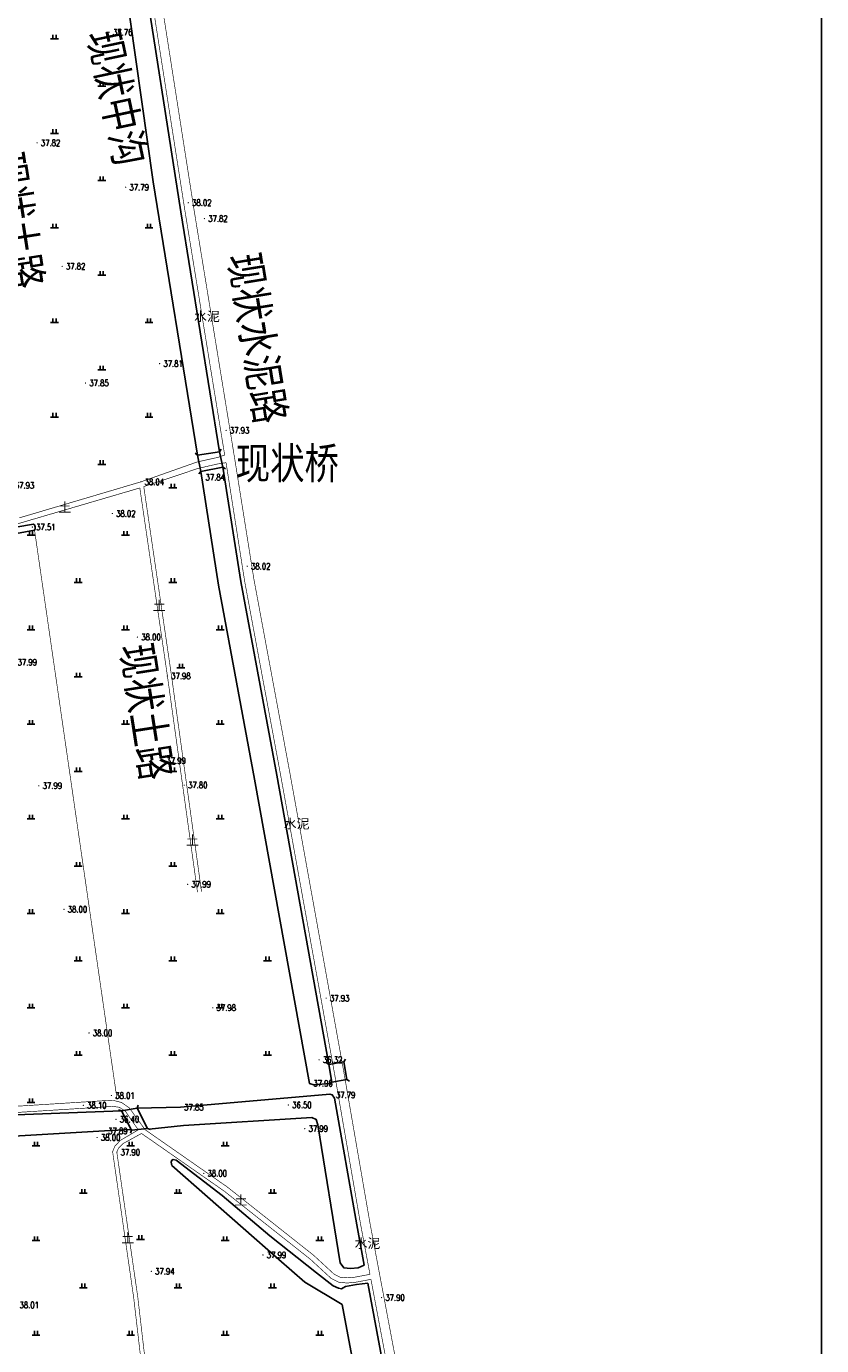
# Model space of a CAD drawing. Extents: x 456755 to 458049, y 3845626 to 3853218.
# Tile 54 of 80: x 457614 to 457866, y 3850428 to 3850846. Entities that reach past the tile are written whole.
import ezdxf
from ezdxf.enums import TextEntityAlignment as Align

# ---------------------------------------------------------------- set-up
doc = ezdxf.new("R2010")
doc.units = 0
doc.linetypes.add('X3', pattern=[5, 4, -1])
doc.layers.get('0').update_dxf_attribs({"linetype": 'CONTINUOUS'})
doc.layers.add('ASSIST', color=7, linetype='CONTINUOUS', plot=False)
for name, color, linetype in [('DLSS', 4, 'CONTINUOUS'), ('DMTZ', 3, 'CONTINUOUS'), ('GCD', 1, 'CONTINUOUS'), ('SXSS', 5, 'CONTINUOUS'), ('ZBTZ', 3, 'CONTINUOUS')]:
    doc.layers.add(name, color=color, linetype=linetype)
doc.styles.add('HZ', font='rs.shx', dxfattribs={"width": 0.8, "bigfont": 'hztxt.shx'})
doc.styles.add('仿宋体', font='仿宋_GB2312.ttf', dxfattribs={"width": 0.8})
doc.styles.add('黑体', font='simhei.ttf')
doc.linetypes.add('10411', pattern='A,2,[150,AAA.SHX,S=1,R=0,X=0,Y=1],2,[151,AAA.SHX,S=1,R=0,X=0,Y=3],1e-11', length=4)
doc.linetypes.add('8352', pattern='A,1.5,[145,AAA.SHX,S=1,R=0,X=0,Y=1],1.5,-1,3,-1', length=8)

# ---------------------------------------------------------------- blocks, each defined once
blk = doc.blocks.new('GC200')
at = {"linetype": 'Continuous', "const_width": 0.2, "flags": 128}
blk.add_lwpolyline([(-0.1, 0, 1), (0.1, 0, 1)], format="xyb", close=True, dxfattribs=at)
blk = doc.blocks.new('gc119')
for p, q in [((-1.25, 0), (1.25, 0)), ((-0.5, 1.3), (-0.5, 0)), ((0.5, 1.3), (0.5, 0))]:
    blk.add_line(p, q)

msp = doc.modelspace()

# ---------------------------------------------------------------- linework, layer by layer
at = {"linetype": 'Continuous'}
msp.add_lwpolyline([(456818.61, 3849689.88), (457866.43, 3849689.88), (457866.43, 3851171.64), (456818.61, 3851171.64)], close=True, dxfattribs=at)
at = {"layer": 'ASSIST', "linetype": 'Continuous', "elevation": -33.29, "flags": 128}
for points in [[(457668.55, 3850710.41), (457675.46, 3850711.48), (457676.55, 3850706.57), (457669.52, 3850705.26)], [(457711.14, 3850511.51), (457710.17, 3850517.12), (457714.88, 3850517.93), (457715.85, 3850512.32)], [(457647.54, 3850496.24), (457644.36, 3850502.41), (457649.37, 3850503.26), (457652.69, 3850496.78)]]:
    msp.add_lwpolyline(points, close=True, dxfattribs=at)
at = {"layer": 'DLSS', "linetype": 'Continuous'}
for p, q in [((457668.55, 3850710.41, -33.29), (457667.74, 3850711.01, -33.29)), ((457675.46, 3850711.48, -33.29), (457676.06, 3850712.29, -33.29)), ((457669.52, 3850705.26, -33.29), (457668.95, 3850704.43, -33.29)), ((457676.55, 3850706.57, -33.29), (457677.37, 3850706.01, -33.29)), ((457710.17, 3850517.12, -33.29), (457709.35, 3850517.69, -33.29)), ((457714.88, 3850517.93, -33.29), (457715.46, 3850518.75, -33.29)), ((457715.85, 3850512.32, -33.29), (457716.67, 3850511.75, -33.29)), ((457711.14, 3850511.51, -33.29), (457710.57, 3850510.69, -33.29)), ((457649.37, 3850503.26, -33.29), (457649.68, 3850504.22, -33.29)), ((457644.36, 3850502.41, -33.29), (457643.41, 3850502.72, -33.29)), ((457647.54, 3850496.24, -33.29), (457647.23, 3850495.29, -33.29)), ((457652.69, 3850496.78, -33.29), (457653.64, 3850496.47, -33.29))]:
    msp.add_line(p, q, dxfattribs=at)
at = {"layer": 'DLSS', "linetype": 'Continuous', "const_width": 0.2, "flags": 128}
for points, elevation in [([(457680.08, 3850710.6), (457667.4, 3850788.25), (457654.56, 3850870.4), (457637.42, 3850971.03), (457625.68, 3851034.94), (457642.72, 3851039.99), (457650.77, 3851041.89), (457655.58, 3851042.9), (457664.98, 3851044.52)], 4.72), ([(457680.09, 3850710.58), (457686.39, 3850671.04), (457697.79, 3850609.62), (457714.99, 3850514.24), (457723.16, 3850466.98), (457733.59, 3850411.54), (457748.34, 3850312.2), (457753.49, 3850286.67), (457758.69, 3850266.25), (457761.69, 3850248.47), (457767.71, 3850205.81), (457772.33, 3850174.95), (457773.92, 3850155.85)], 4.72), ([(457651.46, 3850700.41), (457668.62, 3850706.17), (457674.84, 3850707.59), (457677.56, 3850708.01)], 4.74), ([(457610.07, 3850688.21), (457650.21, 3850699.99)], 4.74), ([(457651.46, 3850700.41), (457660.24, 3850640.52), (457669.79, 3850571.86)], 4.69), ([(456936.87, 3850460.25), (456964.89, 3850461.27), (457014.28, 3850463.81), (457047.99, 3850466.34), (457098.86, 3850469.96), (457154.79, 3850473.67), (457213.85, 3850477.46), (457233.31, 3850479.19), (457262.5, 3850480.87), (457286.62, 3850481.97), (457332.72, 3850484.6), (457383.33, 3850487.62), (457421, 3850489.94), (457462.38, 3850492.96), (457527.86, 3850496.94), (457581.81, 3850500.52), (457608.09, 3850501.67), (457641.66, 3850503.79)], -33.29), ([(457641.66, 3850503.79), (457643.76, 3850503.51), (457645.68, 3850502.18), (457649.71, 3850496.34)], -33.29), ([(457668.81, 3850309.74), (457667.38, 3850310.86), (457666.58, 3850312.45), (457666.09, 3850314.27), (457661.02, 3850344.9), (457649.56, 3850443.32), (457642.92, 3850489.25), (457643.43, 3850490.49), (457644.91, 3850492), (457650.74, 3850495.2)], 5.26), ([(457650.74, 3850495.2), (457653.31, 3850493.42), (457676.94, 3850476.94), (457704.28, 3850455.31), (457710.92, 3850449.19), (457713.29, 3850448), (457716, 3850447.76), (457718.61, 3850448), (457723.51, 3850448.92)], -33.29)]:
    msp.add_lwpolyline(points, dxfattribs=dict(at, elevation=elevation))
at = {"layer": 'DLSS', "linetype": 'X3', "const_width": 0.2, "flags": 128}
for points, elevation in [([(457677.12, 3850710.44), (457664.54, 3850787.79), (457651.7, 3850869.93), (457634.57, 3850970.52), (457622.92, 3851033.95)], 4.72), ([(457612, 3850690.5), (457650.54, 3850701.92), (457668.46, 3850708.25), (457675.01, 3850709.7), (457677.17, 3850710.46)], 4.73), ([(457677.56, 3850708.01), (457683.43, 3850670.54), (457694.83, 3850609.08), (457712.04, 3850513.72), (457720.21, 3850466.45), (457723.2, 3850450.52)], 4.72), ([(457650.21, 3850699.99), (457658.96, 3850640.34), (457668.51, 3850571.68)], 4.69), ([(456936.85, 3850462.23), (456964.8, 3850463.25), (457014.15, 3850465.79), (457047.84, 3850468.32), (457098.72, 3850471.94), (457154.66, 3850475.65), (457213.7, 3850479.44), (457233.17, 3850481.17), (457262.4, 3850482.85), (457286.52, 3850483.95), (457332.6, 3850486.57), (457383.21, 3850489.6), (457420.87, 3850491.91), (457462.25, 3850494.94), (457527.73, 3850498.92), (457581.7, 3850502.5), (457607.99, 3850503.64), (457641.53, 3850505.77)], -33.29), ([(457641.53, 3850505.77), (457644.36, 3850505.06), (457646.83, 3850503.37), (457651.9, 3850496.38), (457654.24, 3850494.76), (457677.91, 3850478.25), (457705.34, 3850456.55), (457711.85, 3850450.54), (457713.74, 3850449.59), (457716, 3850449.4), (457718.39, 3850449.61), (457723.2, 3850450.52)], -33.29), ([(457665.24, 3850309.41), (457665.36, 3850311.37), (457664.82, 3850314), (457659.73, 3850344.72), (457648.26, 3850443.15), (457641.58, 3850489.42), (457642.32, 3850491.22), (457644.11, 3850493.05), (457649.71, 3850496.34)], 5.26), ([(457723.51, 3850448.92), (457730.63, 3850411.05), (457745, 3850314.27)], 4.72)]:
    msp.add_lwpolyline(points, dxfattribs=dict(at, elevation=elevation))
at = {"layer": 'DLSS', "linetype": 'Continuous', "elevation": -33.29}
for points in [[(457668.55, 3850710.41), (457675.46, 3850711.48)], [(457676.55, 3850706.57), (457669.52, 3850705.26)], [(457711.14, 3850511.51), (457710.17, 3850517.12)], [(457714.88, 3850517.93), (457715.85, 3850512.32)], [(457647.54, 3850496.24), (457644.36, 3850502.41)], [(457649.37, 3850503.26), (457652.69, 3850496.78)]]:
    msp.add_lwpolyline(points, dxfattribs=at)
at = {"layer": 'DMTZ', "color": 5, "linetype": '10411', "flags": 128}
for points, elevation in [([(457675.46, 3850711.48), (457663.26, 3850787.59), (457650.42, 3850869.72), (457633.29, 3850970.3), (457621.95, 3851032.01)], 4.72), ([(457615.06, 3851030.17), (457623.97, 3850983.62), (457629.38, 3850956.8), (457645.29, 3850862.17), (457654.46, 3850797.14), (457668.55, 3850710.41)], -33.29), ([(457669.56, 3850705.26), (457675.21, 3850669.13), (457686.63, 3850607.58), (457704.04, 3850511.1), (457705.42, 3850510.65), (457710.56, 3850511.05), (457711.14, 3850511.51)], 4.72), ([(457710.18, 3850517.12), (457693.63, 3850608.86), (457682.23, 3850670.33), (457676.55, 3850706.57)], 4.72), ([(457711.21, 3850507.41), (457710.51, 3850507.71), (457663.08, 3850503.54), (457649.37, 3850503.26)], 4.5), ([(457721.41, 3850453.45), (457719.01, 3850466.23), (457711.91, 3850506.42), (457711.21, 3850507.41), (457711.21, 3850507.41)], 4.72), ([(457644.36, 3850502.41), (457608.13, 3850501.02), (457581.85, 3850499.87), (457527.9, 3850496.29), (457503.1, 3850494.79)], -33.29), ([(457653.16, 3850496.62), (457664.06, 3850497.69), (457704.81, 3850500.26), (457706.14, 3850499.63), (457706.62, 3850497.9), (457713.71, 3850454.2), (457714.87, 3850452.62), (457717.02, 3850452.4), (457719.43, 3850452.62), (457721.41, 3850453.45)], -33.29), ([(457503.24, 3850487.99), (457528.33, 3850489.52), (457582.22, 3850493.09), (457608.45, 3850494.24), (457638.97, 3850495.99), (457647.43, 3850496.44)], -33.29), ([(457743.6, 3850315.39), (457729.43, 3850410.84), (457722.49, 3850447.7)], 4.72), ([(457714.38, 3850440.92), (457720.33, 3850409.31), (457734.41, 3850314.45)], 4.72)]:
    msp.add_lwpolyline(points, dxfattribs=dict(at, elevation=elevation))
at = {"layer": 'SXSS', "linetype": 'Continuous', "flags": 128}
for points, elevation in [([(457616.47, 3850688.49), (457610.89, 3850687.54)], 4.86), ([(457616.47, 3850688.49), (457616.81, 3850688.25), (457617.02, 3850687.65), (457617.01, 3850687.03), (457616.83, 3850686.55)], 4.7), ([(457611.09, 3850685.58), (457616.8, 3850686.55)], 4.86), ([(457714.38, 3850440.92), (457702.52, 3850448.06), (457694.27, 3850455.24), (457660.34, 3850485.08), (457660.12, 3850486.07), (457660.4, 3850486.72), (457660.77, 3850486.9), (457661.7, 3850486.69), (457676.3, 3850475.55), (457691.45, 3850462.73), (457706.19, 3850451.01), (457711.48, 3850446.88), (457713.25, 3850446.09), (457714.18, 3850445.91), (457714.69, 3850446.23), (457715.39, 3850446.65), (457718.97, 3850447.32), (457722.49, 3850447.7)], 4.72)]:
    msp.add_lwpolyline(points, dxfattribs=dict(at, elevation=elevation))
at = {"layer": 'ZBTZ', "linetype": 'Continuous', "const_width": 0.2, "elevation": 4.69, "flags": 128}
msp.add_lwpolyline([(457616.83, 3850686.55), (457642.95, 3850506.29)], dxfattribs=at)

# ---------------------------------------------------------------- block references
at = {"layer": 'GCD', "linetype": 'Continuous'}
ref = msp.add_blockref('GC200', (457640.48, 3850844.56, 4.47), dxfattribs=at)
ref.add_attrib('height', '37.76', dxfattribs={"linetype": 'Continuous', "height": 2, "style": 'HZ', "width": 0.8}).set_placement((457641.68, 3850844.56, -33.29), align=Align.MIDDLE_LEFT)
ref = msp.add_blockref('GC200', (457617.62, 3850809.47, 4.53), dxfattribs=at)
ref.add_attrib('height', '37.82', dxfattribs={"linetype": 'Continuous', "height": 2, "style": 'HZ', "width": 0.8}).set_placement((457618.82, 3850809.47, -33.29), align=Align.MIDDLE_LEFT)
ref = msp.add_blockref('GC200', (457645.71, 3850795.4, 4.49), dxfattribs=at)
ref.add_attrib('height', '37.79', dxfattribs={"linetype": 'Continuous', "height": 2, "style": 'HZ', "width": 0.8}).set_placement((457646.91, 3850795.4, -33.29), align=Align.MIDDLE_LEFT)
ref = msp.add_blockref('GC200', (457665.59, 3850790.46, 4.73), dxfattribs=at)
ref.add_attrib('height', '38.02', dxfattribs={"linetype": 'Continuous', "height": 2, "style": 'HZ', "width": 0.8}).set_placement((457666.79, 3850790.46, -33.29), align=Align.MIDDLE_LEFT)
ref = msp.add_blockref('GC200', (457670.7, 3850785.45, 4.53), dxfattribs=at)
ref.add_attrib('height', '37.82', dxfattribs={"linetype": 'Continuous', "height": 2, "style": 'HZ', "width": 0.8}).set_placement((457671.9, 3850785.45, -33.29), align=Align.MIDDLE_LEFT)
ref = msp.add_blockref('GC200', (457625.58, 3850770.27, 4.53), dxfattribs=at)
ref.add_attrib('height', '37.82', dxfattribs={"linetype": 'Continuous', "height": 2, "style": 'HZ', "width": 0.8}).set_placement((457626.78, 3850770.27, -33.29), align=Align.MIDDLE_LEFT)
ref = msp.add_blockref('GC200', (457656.48, 3850739.44, 4.52), dxfattribs=at)
ref.add_attrib('height', '37.81', dxfattribs={"linetype": 'Continuous', "height": 2, "style": 'HZ', "width": 0.8}).set_placement((457657.68, 3850739.44, -33.29), align=Align.MIDDLE_LEFT)
ref = msp.add_blockref('GC200', (457632.99, 3850733.27, 4.55), dxfattribs=at)
ref.add_attrib('height', '37.85', dxfattribs={"linetype": 'Continuous', "height": 2, "style": 'HZ', "width": 0.8}).set_placement((457634.19, 3850733.27, -33.29), align=Align.MIDDLE_LEFT)
ref = msp.add_blockref('GC200', (457677.56, 3850718.23, 4.64), dxfattribs=at)
ref.add_attrib('height', '37.93', dxfattribs={"linetype": 'Continuous', "height": 2, "style": 'HZ', "width": 0.8}).set_placement((457678.76, 3850718.23, -33.29), align=Align.MIDDLE_LEFT)
ref = msp.add_blockref('GC200', (457669.85, 3850703.39, 4.55), dxfattribs=at)
ref.add_attrib('height', '37.84', dxfattribs={"linetype": 'Continuous', "height": 2, "style": 'HZ', "width": 0.8}).set_placement((457671.05, 3850703.39, -33.29), align=Align.MIDDLE_LEFT)
ref = msp.add_blockref('GC200', (457609.35, 3850700.78, 4.63), dxfattribs=at)
ref.add_attrib('height', '37.93', dxfattribs={"linetype": 'Continuous', "height": 2, "style": 'HZ', "width": 0.8}).set_placement((457610.55, 3850700.78, -33.29), align=Align.MIDDLE_LEFT)
ref = msp.add_blockref('GC200', (457650.54, 3850701.92, 4.74), dxfattribs=at)
ref.add_attrib('height', '38.04', dxfattribs={"linetype": 'Continuous', "height": 2, "style": 'HZ', "width": 0.8}).set_placement((457651.74, 3850701.92, -33.29), align=Align.MIDDLE_LEFT)
ref = msp.add_blockref('GC200', (457641.5, 3850691.87, 4.73), dxfattribs=at)
ref.add_attrib('height', '38.02', dxfattribs={"linetype": 'Continuous', "height": 2, "style": 'HZ', "width": 0.8}).set_placement((457642.7, 3850691.87, -33.29), align=Align.MIDDLE_LEFT)
ref = msp.add_blockref('GC200', (457616.13, 3850687.57, 4.21), dxfattribs=at)
ref.add_attrib('height', '37.51', dxfattribs={"linetype": 'Continuous', "height": 2, "style": 'HZ', "width": 0.8}).set_placement((457617.33, 3850687.57, -33.29), align=Align.MIDDLE_LEFT)
ref = msp.add_blockref('GC200', (457684.28, 3850675.15, 4.72), dxfattribs=at)
ref.add_attrib('height', '38.02', dxfattribs={"linetype": 'Continuous', "height": 2, "style": 'HZ', "width": 0.8}).set_placement((457685.48, 3850675.15, -33.29), align=Align.MIDDLE_LEFT)
ref = msp.add_blockref('GC200', (457649.46, 3850652.67, 4.71), dxfattribs=at)
ref.add_attrib('height', '38.00', dxfattribs={"linetype": 'Continuous', "height": 2, "style": 'HZ', "width": 0.8}).set_placement((457650.66, 3850652.67, -33.29), align=Align.MIDDLE_LEFT)
ref = msp.add_blockref('GC200', (457610.23, 3850644.7, 4.69), dxfattribs=at)
ref.add_attrib('height', '37.99', dxfattribs={"linetype": 'Continuous', "height": 2, "style": 'HZ', "width": 0.8}).set_placement((457611.43, 3850644.7, -33.29), align=Align.MIDDLE_LEFT)
ref = msp.add_blockref('GC200', (457658.96, 3850640.34, 4.69), dxfattribs=at)
ref.add_attrib('height', '37.98', dxfattribs={"linetype": 'Continuous', "height": 2, "style": 'HZ', "width": 0.8}).set_placement((457660.16, 3850640.34, -33.29), align=Align.MIDDLE_LEFT)
ref = msp.add_blockref('GC200', (457657.42, 3850613.47, 4.69), dxfattribs=at)
ref.add_attrib('height', '37.99', dxfattribs={"linetype": 'Continuous', "height": 2, "style": 'HZ', "width": 0.8}).set_placement((457658.62, 3850613.47, -33.29), align=Align.MIDDLE_LEFT)
ref = msp.add_blockref('GC200', (457618.19, 3850605.5, 4.7), dxfattribs=at)
ref.add_attrib('height', '37.99', dxfattribs={"linetype": 'Continuous', "height": 2, "style": 'HZ', "width": 0.8}).set_placement((457619.39, 3850605.5, -33.29), align=Align.MIDDLE_LEFT)
ref = msp.add_blockref('GC200', (457664.3, 3850605.71, 4.51), dxfattribs=at)
ref.add_attrib('height', '37.80', dxfattribs={"linetype": 'Continuous', "height": 2, "style": 'HZ', "width": 0.8}).set_placement((457665.5, 3850605.71, -33.29), align=Align.MIDDLE_LEFT)
ref = msp.add_blockref('GC200', (457665.38, 3850574.27, 4.69), dxfattribs=at)
ref.add_attrib('height', '37.99', dxfattribs={"linetype": 'Continuous', "height": 2, "style": 'HZ', "width": 0.8}).set_placement((457666.58, 3850574.27, -33.29), align=Align.MIDDLE_LEFT)
ref = msp.add_blockref('GC200', (457626.15, 3850566.3, 4.7), dxfattribs=at)
ref.add_attrib('height', '38.00', dxfattribs={"linetype": 'Continuous', "height": 2, "style": 'HZ', "width": 0.8}).set_placement((457627.35, 3850566.3, -33.29), align=Align.MIDDLE_LEFT)
ref = msp.add_blockref('GC200', (457709.31, 3850538.12, 4.63), dxfattribs=at)
ref.add_attrib('height', '37.93', dxfattribs={"linetype": 'Continuous', "height": 2, "style": 'HZ', "width": 0.8}).set_placement((457710.51, 3850538.12, -33.29), align=Align.MIDDLE_LEFT)
ref = msp.add_blockref('GC200', (457673.34, 3850535.07, 4.69), dxfattribs=at)
ref.add_attrib('height', '37.98', dxfattribs={"linetype": 'Continuous', "height": 2, "style": 'HZ', "width": 0.8}).set_placement((457674.54, 3850535.07, -33.29), align=Align.MIDDLE_LEFT)
ref = msp.add_blockref('GC200', (457634.11, 3850527.1, 4.71), dxfattribs=at)
ref.add_attrib('height', '38.00', dxfattribs={"linetype": 'Continuous', "height": 2, "style": 'HZ', "width": 0.8}).set_placement((457635.31, 3850527.1, -33.29), align=Align.MIDDLE_LEFT)
ref = msp.add_blockref('GC200', (457707.07, 3850518.57, 3.03), dxfattribs=at)
ref.add_attrib('height', '36.32', dxfattribs={"linetype": 'Continuous', "height": 2, "style": 'HZ', "width": 0.8}).set_placement((457708.27, 3850518.57, -33.29), align=Align.MIDDLE_LEFT)
ref = msp.add_blockref('GC200', (457704.04, 3850511.1, 4.67), dxfattribs=at)
ref.add_attrib('height', '37.96', dxfattribs={"linetype": 'Continuous', "height": 2, "style": 'HZ', "width": 0.8}).set_placement((457705.24, 3850511.1, -33.29), align=Align.MIDDLE_LEFT)
ref = msp.add_blockref('GC200', (457641.21, 3850507.24, 4.71), dxfattribs=at)
ref.add_attrib('height', '38.01', dxfattribs={"linetype": 'Continuous', "height": 2, "style": 'HZ', "width": 0.8}).set_placement((457642.41, 3850507.24, -33.29), align=Align.MIDDLE_LEFT)
ref = msp.add_blockref('GC200', (457711.21, 3850507.41, 4.5), dxfattribs=at)
ref.add_attrib('height', '37.79', dxfattribs={"linetype": 'Continuous', "height": 2, "style": 'HZ', "width": 0.8}).set_placement((457712.41, 3850507.41, -33.29), align=Align.MIDDLE_LEFT)
ref = msp.add_blockref('GC200', (457632.31, 3850504.13, 4.8), dxfattribs=at)
ref.add_attrib('height', '38.10', dxfattribs={"linetype": 'Continuous', "height": 2, "style": 'HZ', "width": 0.8}).set_placement((457633.51, 3850504.13, -33.29), align=Align.MIDDLE_LEFT)
ref = msp.add_blockref('GC200', (457663.08, 3850503.54, 4.56), dxfattribs=at)
ref.add_attrib('height', '37.85', dxfattribs={"linetype": 'Continuous', "height": 2, "style": 'HZ', "width": 0.8}).set_placement((457664.28, 3850503.54, -33.29), align=Align.MIDDLE_LEFT)
ref = msp.add_blockref('GC200', (457697.33, 3850504.23, 3.21), dxfattribs=at)
ref.add_attrib('height', '36.50', dxfattribs={"linetype": 'Continuous', "height": 2, "style": 'HZ', "width": 0.8}).set_placement((457698.53, 3850504.23, -33.29), align=Align.MIDDLE_LEFT)
ref = msp.add_blockref('GC200', (457642.65, 3850499.71, 3.11), dxfattribs=at)
ref.add_attrib('height', '36.40', dxfattribs={"linetype": 'Continuous', "height": 2, "style": 'HZ', "width": 0.8}).set_placement((457643.85, 3850499.71, -33.29), align=Align.MIDDLE_LEFT)
ref = msp.add_blockref('GC200', (457638.97, 3850495.99, 4.6), dxfattribs=at)
ref.add_attrib('height', '37.89', dxfattribs={"linetype": 'Continuous', "height": 2, "style": 'HZ', "width": 0.8}).set_placement((457640.17, 3850495.99, -33.29), align=Align.MIDDLE_LEFT)
ref = msp.add_blockref('GC200', (457702.52, 3850496.74, 4.69), dxfattribs=at)
ref.add_attrib('height', '37.99', dxfattribs={"linetype": 'Continuous', "height": 2, "style": 'HZ', "width": 0.8}).set_placement((457703.72, 3850496.74, -33.29), align=Align.MIDDLE_LEFT)
ref = msp.add_blockref('GC200', (457636.67, 3850493.93, 4.7), dxfattribs=at)
ref.add_attrib('height', '38.00', dxfattribs={"linetype": 'Continuous', "height": 2, "style": 'HZ', "width": 0.8}).set_placement((457637.87, 3850493.93, -33.29), align=Align.MIDDLE_LEFT)
ref = msp.add_blockref('GC200', (457642.92, 3850489.25, 4.61), dxfattribs=at)
ref.add_attrib('height', '37.90', dxfattribs={"linetype": 'Continuous', "height": 2, "style": 'HZ', "width": 0.8}).set_placement((457644.12, 3850489.25, -33.29), align=Align.MIDDLE_LEFT)
ref = msp.add_blockref('GC200', (457670.48, 3850482.52, 4.71), dxfattribs=at)
ref.add_attrib('height', '38.00', dxfattribs={"linetype": 'Continuous', "height": 2, "style": 'HZ', "width": 0.8}).set_placement((457671.68, 3850482.52, -33.29), align=Align.MIDDLE_LEFT)
ref = msp.add_blockref('GC200', (457689.26, 3850456.67, 4.69), dxfattribs=at)
ref.add_attrib('height', '37.99', dxfattribs={"linetype": 'Continuous', "height": 2, "style": 'HZ', "width": 0.8}).set_placement((457690.46, 3850456.67, -33.29), align=Align.MIDDLE_LEFT)
ref = msp.add_blockref('GC200', (457653.85, 3850451.48, 4.64), dxfattribs=at)
ref.add_attrib('height', '37.94', dxfattribs={"linetype": 'Continuous', "height": 2, "style": 'HZ', "width": 0.8}).set_placement((457655.05, 3850451.48, -33.29), align=Align.MIDDLE_LEFT)
ref = msp.add_blockref('GC200', (457610.86, 3850440.75, 4.72), dxfattribs=at)
ref.add_attrib('height', '38.01', dxfattribs={"linetype": 'Continuous', "height": 2, "style": 'HZ', "width": 0.8}).set_placement((457612.06, 3850440.75, -33.29), align=Align.MIDDLE_LEFT)
ref = msp.add_blockref('GC200', (457726.87, 3850443.14, 4.61), dxfattribs=at)
ref.add_attrib('height', '37.90', dxfattribs={"linetype": 'Continuous', "height": 2, "style": 'HZ', "width": 0.8}).set_placement((457728.07, 3850443.14, -33.29), align=Align.MIDDLE_LEFT)
at = {"layer": 'ZBTZ', "linetype": 'Continuous'}
for p in [(457623.13, 3850842.48, -33.29), (457638.13, 3850827.48, -33.29), (457623.13, 3850812.48, -33.29), (457638.13, 3850797.48, -33.29), (457623.13, 3850782.48, -33.29), (457653.13, 3850782.48, -33.29), (457638.13, 3850767.48, -33.29), (457623.13, 3850752.48, -33.29), (457653.13, 3850752.48, -33.29), (457638.13, 3850737.48, -33.29), (457623.13, 3850722.48, -33.29), (457653.13, 3850722.48, -33.29), (457638.13, 3850707.48, -33.29), (457660.68, 3850700.02, -33.29), (457615.68, 3850685.02, -33.29), (457645.68, 3850685.02, -33.29), (457630.68, 3850670.02, -33.29), (457660.68, 3850670.02, -33.29), (457615.68, 3850655.02, -33.29), (457645.68, 3850655.02, -33.29), (457675.68, 3850655.02, -33.29), (457663.25, 3850642.88, -33.29), (457630.68, 3850640.02, -33.29), (457615.68, 3850625.02, -33.29), (457645.68, 3850625.02, -33.29), (457675.68, 3850625.02, -33.29), (457630.68, 3850610.02, -33.29), (457660.68, 3850610.02, -33.29), (457615.68, 3850595.02, -33.29), (457645.68, 3850595.02, -33.29), (457675.68, 3850595.02, -33.29), (457630.68, 3850580.02, -33.29), (457660.68, 3850580.02, -33.29), (457615.68, 3850565.02, -33.29), (457645.68, 3850565.02, -33.29), (457675.68, 3850565.02, -33.29), (457630.68, 3850550.02, -33.29), (457660.68, 3850550.02, -33.29), (457690.68, 3850550.02, -33.29), (457615.68, 3850535.02, -33.29), (457645.68, 3850535.02, -33.29), (457675.68, 3850535.02, -33.29), (457630.68, 3850520.02, -33.29), (457660.68, 3850520.02, -33.29), (457690.68, 3850520.02, -33.29), (457615.68, 3850505.02, -33.29), (457617.3, 3850491.26, -33.29), (457647.3, 3850491.26, -33.29), (457677.3, 3850491.26, -33.29), (457632.3, 3850476.26, -33.29), (457662.3, 3850476.26, -33.29), (457692.3, 3850476.26, -33.29), (457617.3, 3850461.26, -33.29), (457650.4, 3850461.6, -33.29), (457677.3, 3850461.26, -33.29), (457707.3, 3850461.26, -33.29), (457632.3, 3850446.26, -33.29), (457662.3, 3850446.26, -33.29), (457692.3, 3850446.26, -33.29), (457617.3, 3850431.26, -33.29), (457647.3, 3850431.26, -33.29), (457677.3, 3850431.26, -33.29), (457707.3, 3850431.26, -33.29)]:
    msp.add_blockref('gc119', p, dxfattribs=at)

# ---------------------------------------------------------------- texts
at = {"layer": 'DLSS', "linetype": 'X3', "style": '仿宋体', "width": 0.8}
for s, rotation, p in [('现状土路', 278.8792, (457603.16, 3850805.66, -109.47)), ('现状水泥路', 279.2288, (457678.32, 3850773.66, -33.29)), ('现状土路', 278.8792, (457644.13, 3850649.86, -109.47))]:
    msp.add_text(s, height=10, rotation=rotation, dxfattribs=at).set_placement(p)
at = {"layer": 'DLSS', "linetype": 'Continuous', "style": '黑体'}
for s, p in [('水泥', (457671.49, 3850754.47, -33.29)), ('土', (457626.42, 3850693.93, -33.29)), ('土', (457656.36, 3850662.75, -33.29)), ('水泥', (457699.93, 3850593.52, -33.29)), ('土', (457666.89, 3850588.3, -33.29)), ('土', (457682.27, 3850474.15, -33.29)), ('土', (457646.39, 3850462.17, -33.29)), ('水泥', (457722.4, 3850460.41, -33.29))]:
    msp.add_text(s, height=3, dxfattribs=at).set_placement(p, align=Align.MIDDLE)
at = {"layer": 'DLSS', "color": 1, "linetype": 'X3', "style": '仿宋体', "width": 0.8}
msp.add_text('现状桥', height=10, dxfattribs=at).set_placement((457680.62, 3850702.84, -33.29))
at = {"layer": 'SXSS', "linetype": '8352', "style": '仿宋体', "width": 0.8}
msp.add_text('现状中沟', height=10, rotation=282.025, dxfattribs=at).set_placement((457633.63, 3850844.2, -33.29))

doc.saveas('drawing.dxf')
